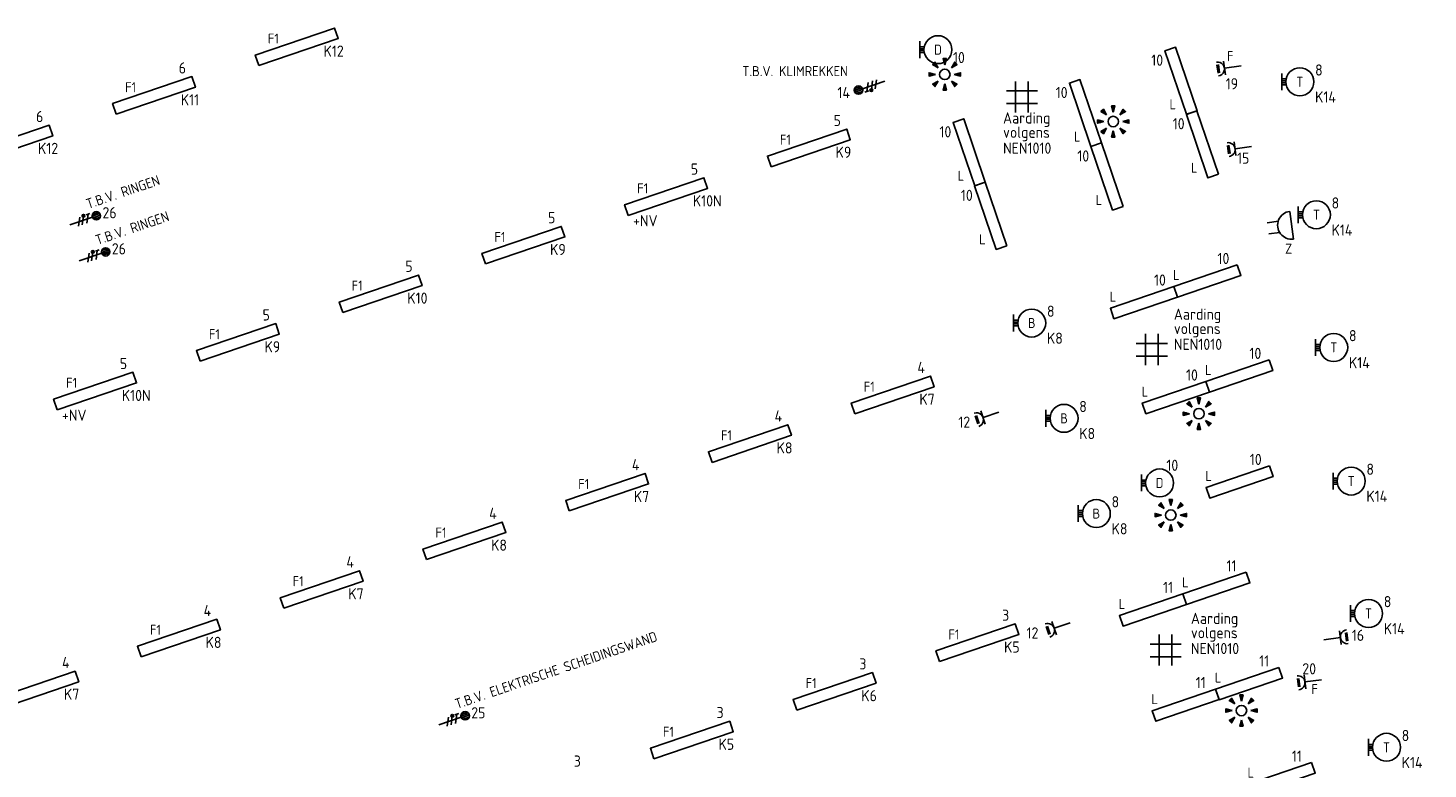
# Model space of a CAD drawing. Header units: millimetres. Extents: x 28812 to 120869, y 26747 to 104834.
# Tile 34 of 36: x 75397 to 100462, y 77142 to 90399. Entities that reach past the tile are written whole.
import ezdxf
from ezdxf.enums import TextEntityAlignment as Align

# ---------------------------------------------------------------- set-up
doc = ezdxf.new("R2010")
doc.units = ezdxf.units.MM
doc.header["$LTSCALE"] = 100
for name, color, linetype in [('EB63101-_ATTRIB', 2, 'Continuous'), ('EB63103-_ATTRIB', 2, 'Continuous'), ('EB63104-_ATTRIB', 2, 'Continuous'), ('EB6411--_ATTRIB', 2, 'Continuous'), ('EL62203-_KRACHT-WCD230', 3, 'Continuous'), ('EL62204-_KRACHT-ASP230', 3, 'Continuous'), ('EL62209-_KRACHT-ASP400', 3, 'Continuous'), ('EL63101-_LICHT-ARM', 3, 'Continuous'), ('EL63103-_LICHT-WCD230V', 3, 'Continuous'), ('EL6411--_DEURBEL', 3, 'Continuous')]:
    doc.layers.add(name, color=color, linetype=linetype)
doc.styles.add('NORATT', font='iso.shx')
doc.styles.add('NORDIM', font='isocp.shx')

# ---------------------------------------------------------------- blocks, each defined once
blk = doc.blocks.new('ES3W1L')
for p, q in [((1.25, 0), (-1.25, 0)), ((-0.75, 1.25), (0.75, 1.25)), ((-0.75, 1), (0.75, 1)), ((0, 0), (0, -3))]:
    blk.add_line(p, q)
blk.add_arc((0, 1.25), 1.25, 180, 0)
at = {"style": 'NORATT'}
for tag, flags, p in [('VERMOGEN', 9, (-2.5, 3)), ('GROEP', 8, (0, 3)), ('SCHAK', 8, (2.5, 3)), ('TAL', 8, (2.5, 3)), ('GELIJK', 9, (5, 3)), ('KAST', 9, (7, 3))]:
    blk.add_attdef(tag, text='', height=1.8, rotation=90, dxfattribs=dict(at, flags=flags)).set_placement(p, align=Align.MIDDLE_CENTER)
at = {"style": 'NORATT', "flags": 8}
blk.add_attdef('DOEL', text='', height=1.8, rotation=90, dxfattribs=at).set_placement((-2.5, 3), align=Align.MIDDLE_LEFT)
at = {"style": 'NORATT', "flags": 9}
blk.add_attdef('M_CODE', text='', height=1.8, dxfattribs=at).set_placement((0, 0), align=Align.MIDDLE_CENTER)
blk = doc.blocks.new('ES3G10')
for p, q in [((-3.25, -1.5), (-3.25, 1.5)), ((-3.25, 0.52), (-2.44, 0.52)), ((-3.25, 0.17), (-2.49, 0.17)), ((-3.25, -0.17), (-2.49, -0.17)), ((-3.25, -0.52), (-2.44, -0.52))]:
    blk.add_line(p, q)
blk.add_circle((0, 0), 2.5)
at = {"style": 'NORATT', "flags": 9}
blk.add_attdef('GELIJK', text='', height=1.8, dxfattribs=at).set_placement((3.5, 5), align=Align.MIDDLE_CENTER)
at = {"color": 6, "style": 'NORATT'}
for tag, flags, p in [('SCHAK', 8, (3.5, 2.75)), ('A_CODE', 8, (0, 0)), ('GROEP', 8, (-3.5, -2.75)), ('KAST', 9, (3.5, -2.75))]:
    blk.add_attdef(tag, text='', height=1.8, dxfattribs=dict(at, flags=flags)).set_placement(p, align=Align.MIDDLE)
blk = doc.blocks.new('EJ3P31')
at = {"color": 0}
blk.add_lwpolyline([(-7.5, -1), (-7.5, 1), (7.5, 1), (7.5, -1)], close=True, dxfattribs=at)
at = {"style": 'NORATT', "flags": 9}
blk.add_attdef('GELIJK', text='', height=1.8, dxfattribs=at).set_placement((3.5, 5), align=Align.MIDDLE_CENTER)
at = {"color": 0, "style": 'NORATT'}
for tag, flags, p in [('A_CODE', 8, (-3.5, 2.75)), ('SCHAK', 8, (3.5, 2.75)), ('GROEP', 8, (-3.5, -2.75)), ('KAST', 9, (3.5, -2.75))]:
    blk.add_attdef(tag, text='', height=1.8, dxfattribs=dict(at, flags=flags)).set_placement(p, align=Align.MIDDLE)
blk = doc.blocks.new('ES652141')
for p, q in [((-0.2, 3.75), (-0.2, 3)), ((0, 3.75), (0, 2.25)), ((0.2, 3.75), (0.2, 3)), ((-3.75, 0.2), (-3, 0.2)), ((-3.75, 0), (-2.25, 0)), ((-2.79, 2.51), (-2.26, 1.98)), ((-2.65, 2.65), (-1.59, 1.59)), ((-2.51, 2.79), (-1.98, 2.26)), ((2.65, 2.65), (1.59, 1.59)), ((2.51, 2.79), (1.98, 2.26)), ((3.75, 0), (2.25, 0)), ((2.79, 2.51), (2.26, 1.98)), ((3.75, 0.2), (3, 0.2)), ((-3.75, -0.2), (-3, -0.2)), ((-2.79, -2.51), (-2.26, -1.98)), ((-2.65, -2.65), (-1.59, -1.59)), ((-2.51, -2.79), (-1.98, -2.26)), ((-0.2, -3.75), (-0.2, -3)), ((0, -3.75), (0, -2.25)), ((0.2, -3.75), (0.2, -3)), ((2.65, -2.65), (1.59, -1.59)), ((2.51, -2.79), (1.98, -2.26)), ((2.79, -2.51), (2.26, -1.98)), ((3.75, -0.2), (3, -0.2))]:
    blk.add_line(p, q)
for points in [[(0, 2.25), (0.4, 3.75), (-0.4, 3.75)], [(-2.25, 0), (-3.75, 0.4), (-3.75, -0.4)], [(-1.59, 1.59), (-2.37, 2.93), (-2.93, 2.37)], [(1.59, 1.59), (2.93, 2.37), (2.37, 2.93)], [(2.25, 0), (3.75, -0.4), (3.75, 0.4)], [(-1.59, -1.59), (-2.93, -2.37), (-2.37, -2.93)], [(0, -2.25), (-0.4, -3.75), (0.4, -3.75)], [(1.59, -1.59), (2.37, -2.93), (2.93, -2.37)]]:
    blk.add_lwpolyline(points, close=True)
blk.add_circle((0, 0), 1.25)
at = {"style": 'NORATT'}
blk.add_attdef('NUMMER', text='', height=1.8, dxfattribs=at).set_placement((0, 5), align=Align.MIDDLE)
for tag, flags, p in [('PANEEL', 9, (0, 3)), ('CODE', 9, (1, 3.5)), ('GRP', 8, (0, -5)), ('RUIMTE', 9, (0, -7.5))]:
    blk.add_attdef(tag, text='', height=1.8, dxfattribs=dict(at, flags=flags)).set_placement(p, align=Align.MIDDLE_LEFT)
at = {"style": 'NORATT', "flags": 8}
blk.add_attdef('M_CODE', text='', height=1.8, dxfattribs=at).set_placement((0, 0), align=Align.MIDDLE_CENTER)
blk = doc.blocks.new('EJ3P21')
at = {"color": 0}
blk.add_lwpolyline([(-6, -1), (-6, 1), (6, 1), (6, -1)], close=True, dxfattribs=at)
at = {"style": 'NORATT'}
for tag, height, flags, p in [('GROEPI', 1.8, 9, (0, 9.5)), ('CODE', 3.5, 8, (0, 4.5)), ('GELIJK', 1.8, 9, (3.5, 5)), ('M_CODE', 1.8, 9, (0, 0)), ('VERMOGEN', 1.8, 9, (0, -5.5)), ('DOEL', 1.8, 9, (0, -7.5)), ('VERMOGENI', 1.8, 9, (0, -9.5)), ('DOELI', 1.8, 9, (0, -11.5))]:
    blk.add_attdef(tag, text='', height=height, dxfattribs=dict(at, flags=flags)).set_placement(p, align=Align.MIDDLE_CENTER)
at = {"style": 'NORATT', "flags": 9}
for tag in ['GELIJKI', 'TAL']:
    blk.add_attdef(tag, text='', height=1.8, rotation=90, dxfattribs=at).set_placement((5, 2.75), align=Align.MIDDLE_CENTER)
at = {"style": 'NORATT'}
for tag, flags, p in [('SCHAK', 8, (3.5, 2.8)), ('A_CODE', 8, (0, 0)), ('GROEP', 8, (-3.5, -2.8)), ('KAST', 9, (3.5, -2.8))]:
    blk.add_attdef(tag, text='', height=1.8, dxfattribs=dict(at, flags=flags)).set_placement(p, align=Align.MIDDLE)
blk = doc.blocks.new('ES3X5')
at = {"color": 0}
for p, q in [((-0.45, 1.4), (-0.45, 2.6)), ((-0.15, 1.27), (-0.15, 2.73)), ((0.15, 1.27), (0.15, 2.73)), ((0.45, 1.4), (0.45, 2.6)), ((0, 1.25), (0, -3))]:
    blk.add_line(p, q, dxfattribs=at)
at = {"color": 1}
for p, q in [((-0.88, -0.38), (-0.88, 0.01)), ((-0.78, -0.42), (-0.78, 0.06)), ((-0.73, 1.04), (-0.73, 0.3)), ((-0.73, 0.67), (0.73, -0.07)), ((-0.69, -0.42), (-0.69, 0.06)), ((-0.59, -0.38), (-0.59, 0.01)), ((-0.73, -0.18), (0.73, -0.92)), ((-0.73, -0.88), (0.73, -1.62))]:
    blk.add_line(p, q, dxfattribs=at)
at = {"color": 0}
blk.add_circle((0, 2), 0.75, dxfattribs=at)
at = {"color": 1}
blk.add_circle((-0.73, -0.18), 0.245, dxfattribs=at)
at = {"style": 'NORATT'}
for tag, flags, p in [('VERMOGEN', 9, (-2.5, 4.5)), ('GROEP', 8, (0, 4.5)), ('SCHAK', 8, (2.5, 4.5)), ('KAST', 9, (7, 4.5)), ('DOEL', 8, (-2.5, 1))]:
    blk.add_attdef(tag, text='', height=1.8, rotation=90, dxfattribs=dict(at, flags=flags)).set_placement(p, align=Align.MIDDLE_LEFT)
for tag, flags, p in [('GELIJK', 9, (5, 4.5)), ('TAL', 8, (2.5, 4.5))]:
    blk.add_attdef(tag, text='', height=1.8, rotation=90, dxfattribs=dict(at, flags=flags)).set_placement(p, align=Align.MIDDLE_CENTER)
at = {"style": 'NORATT', "flags": 9}
blk.add_attdef('M_CODE', text='', height=1.8, dxfattribs=at).set_placement((0, 0), align=Align.MIDDLE_CENTER)
blk = doc.blocks.new('ES081010')
at = {"color": 0}
for p, q in [((-1, 0), (-1, -2)), ((1, -2), (1, 0))]:
    blk.add_line(p, q, dxfattribs=at)
blk.add_lwpolyline([(-2.5, 2.25), (2.5, 2.25, -1)], format="xyb", close=True, dxfattribs=at)
at = {"color": 0, "style": 'NORATT', "flags": 8}
for tag, p in [('NUMMER', (0, 6.75)), ('SCHAK', (0, 4))]:
    blk.add_attdef(tag, text='', height=1.8, dxfattribs=at).set_placement(p, align=Align.MIDDLE)
at = {"style": 'NORATT'}
for tag, flags, p in [('PANEEL', 9, (0, 3)), ('CODE', 9, (1, 3.5)), ('GRP', 8, (0, -5)), ('RUIMTE', 9, (0, -7.5))]:
    blk.add_attdef(tag, text='', height=1.8, dxfattribs=dict(at, flags=flags)).set_placement(p, align=Align.MIDDLE_LEFT)
at = {"style": 'NORATT', "flags": 8}
blk.add_attdef('M_CODE', text='', height=1.8, dxfattribs=at).set_placement((0, 0), align=Align.MIDDLE_CENTER)

msp = doc.modelspace()

# ---------------------------------------------------------------- linework, layer by layer
at = {"layer": 'EL62204-_KRACHT-ASP230'}
for points in [[(93470, 89273), (92913, 89273)], [(93078, 89445), (93078, 88888)], [(93305, 89445), (93305, 88888)], [(93470, 89046), (92913, 89046)]]:
    msp.add_lwpolyline(points, dxfattribs=at)
for points, elevation in [([(95796, 84753), (95239, 84753)], -16800), ([(95404, 84925), (95404, 84368)], -16800), ([(95631, 84925), (95631, 84368)], -16800), ([(95796, 84526), (95239, 84526)], -16800), ([(95651, 79548), (95651, 78991)], 16800), ([(95878, 79548), (95878, 78991)], 16800), ([(96043, 79377), (95486, 79377)], 16800), ([(96043, 79150), (95486, 79150)], 16800)]:
    msp.add_lwpolyline(points, dxfattribs=dict(at, elevation=elevation))

# ---------------------------------------------------------------- block references
at = {"layer": 'EL62209-_KRACHT-ASP400'}
ref = msp.add_blockref('ES3X5', (90455, 89353), dxfattribs=dict(at, xscale=99.99999999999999, yscale=99.99999999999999, zscale=99.99999999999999, rotation=108.7506711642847))
ref.add_attrib('DOEL', 'T.B.V. KLIMREKKEN', dxfattribs={"layer": 'EB63104-_ATTRIB', "color": 1, "height": 180, "style": 'NORATT', "flags": 8}).set_placement((88186, 89628), align=Align.MIDDLE_LEFT)
ref = msp.add_blockref('ES3X5', (76431, 86977), dxfattribs=dict(at, xscale=100, yscale=100, zscale=100, rotation=288.7506711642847))
ref.add_attrib('DOEL', 'T.B.V. RINGEN', dxfattribs={"layer": 'EB63104-_ATTRIB', "color": 1, "height": 180, "rotation": -341.2493, "style": 'NORATT', "flags": 8}).set_placement((76446, 87245), align=Align.MIDDLE_LEFT)
ref = msp.add_blockref('ES3X5', (76598, 86330), dxfattribs=dict(at, xscale=100, yscale=100, zscale=100, rotation=288.7506711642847))
ref.add_attrib('DOEL', 'T.B.V. RINGEN', dxfattribs={"layer": 'EB63104-_ATTRIB', "color": 1, "height": 180, "rotation": -341.2493, "style": 'NORATT', "flags": 8}).set_placement((76612, 86599), align=Align.MIDDLE_LEFT)
ref = msp.add_blockref('ES3X5', (83034, 78030, 6000), dxfattribs=dict(at, xscale=100, yscale=100, zscale=100, rotation=288.7506711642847))
ref.add_attrib('DOEL', 'T.B.V. ELEKTRISCHE SCHEIDINGSWAND', dxfattribs={"layer": 'EB63104-_ATTRIB', "color": 1, "height": 180, "rotation": -341.2493, "style": 'NORATT', "flags": 8}).set_placement((83048, 78299, 6000), align=Align.MIDDLE_LEFT)
at = {"layer": 'EL63101-_LICHT-ARM'}
ref = msp.add_blockref('EJ3P31', (80209, 90063, 2600), dxfattribs=dict(at, xscale=100.0000000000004, yscale=100.0000000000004, zscale=100.0000000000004, rotation=18.80000000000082))
ref.add_attrib('A_CODE', 'F1', dxfattribs={"layer": 'EB63101-_ATTRIB', "color": 1, "height": 180, "style": 'NORATT', "flags": 8}).set_placement((79789, 90211, 2600), align=Align.MIDDLE)
ref = msp.add_blockref('ES3G10', (91688, 90012, 19400), dxfattribs=dict(at, xscale=100, yscale=100, zscale=100))
ref.add_attrib('A_CODE', 'D', dxfattribs={"layer": 'EB63101-_ATTRIB', "color": 1, "height": 180, "style": 'NORATT', "flags": 8}).set_placement((91688, 90012, 19400), align=Align.MIDDLE)
ref = msp.add_blockref('EJ3P21', (96040, 89456, 16800), dxfattribs=dict(at, xscale=99.99999999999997, yscale=99.99999999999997, zscale=99.99999999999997, rotation=108.8000000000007))
ref.add_attrib('A_CODE', 'L', dxfattribs={"layer": 'EB63101-_ATTRIB', "color": 1, "height": 180, "style": 'NORATT', "flags": 8}).set_placement((95893, 89036, 16800), align=Align.MIDDLE)
at = {"layer": 'EL63101-_LICHT-ARM', "xscale": 75, "yscale": 75, "zscale": 75}
for p in [(91811, 89570, -16800), (94827, 88726), (96361, 83499, -16800), (95857, 81685), (97122, 78187)]:
    msp.add_blockref('ES652141', p, dxfattribs=at)
at = {"layer": 'EL63101-_LICHT-ARM'}
ref = msp.add_blockref('EJ3P31', (77653, 89193, 2600), dxfattribs=dict(at, xscale=100.0000000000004, yscale=100.0000000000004, zscale=100.0000000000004, rotation=18.80000000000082))
ref.add_attrib('A_CODE', 'F1', dxfattribs={"layer": 'EB63101-_ATTRIB', "color": 1, "height": 180, "style": 'NORATT', "flags": 8}).set_placement((77234, 89340, 2600), align=Align.MIDDLE)
ref = msp.add_blockref('ES3G10', (98167, 89437, 2400), dxfattribs=dict(at, xscale=100, yscale=100, zscale=100))
ref.add_attrib('A_CODE', 'T', dxfattribs={"layer": 'EB63101-_ATTRIB', "color": 1, "height": 180, "style": 'NORATT', "flags": 8}).set_placement((98167, 89437, 2400), align=Align.MIDDLE)
ref = msp.add_blockref('EJ3P21', (94329, 88878, 16800), dxfattribs=dict(at, xscale=99.99999999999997, yscale=99.99999999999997, zscale=99.99999999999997, rotation=108.8000000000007))
ref.add_attrib('A_CODE', 'L', dxfattribs={"layer": 'EB63101-_ATTRIB', "color": 1, "height": 180, "style": 'NORATT', "flags": 8}).set_placement((94182, 88458, 16800), align=Align.MIDDLE)
ref = msp.add_blockref('EJ3P21', (92248, 88176, 16800), dxfattribs=dict(at, xscale=99.99999999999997, yscale=99.99999999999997, zscale=99.99999999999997, rotation=108.8000000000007))
ref.add_attrib('A_CODE', 'L', dxfattribs={"layer": 'EB63101-_ATTRIB', "color": 1, "height": 180, "style": 'NORATT', "flags": 8}).set_placement((92100, 87756, 16800), align=Align.MIDDLE)
ref = msp.add_blockref('EJ3P21', (96424, 88319, 16800), dxfattribs=dict(at, xscale=99.99999999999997, yscale=99.99999999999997, zscale=99.99999999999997, rotation=108.8000000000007))
ref.add_attrib('A_CODE', 'L', dxfattribs={"layer": 'EB63101-_ATTRIB', "color": 1, "height": 180, "style": 'NORATT', "flags": 8}).set_placement((96277, 87899, 16800), align=Align.MIDDLE)
ref = msp.add_blockref('EJ3P31', (75098, 88323, 2600), dxfattribs=dict(at, xscale=100.0000000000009, yscale=100.0000000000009, zscale=100.0000000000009, rotation=18.80000000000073))
ref.add_attrib('A_CODE', 'F1', dxfattribs={"layer": 'EB63101-_ATTRIB', "color": 1, "height": 180, "style": 'NORATT', "flags": 8}).set_placement((74678, 88470, 2600), align=Align.MIDDLE)
ref = msp.add_blockref('EJ3P31', (89377, 88254, 2600), dxfattribs=dict(at, xscale=100.0000000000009, yscale=100.0000000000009, zscale=100.0000000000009, rotation=18.80000000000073))
ref.add_attrib('A_CODE', 'F1', dxfattribs={"layer": 'EB63101-_ATTRIB', "color": 1, "height": 180, "style": 'NORATT', "flags": 8}).set_placement((88957, 88402, 2600), align=Align.MIDDLE)
ref = msp.add_blockref('EJ3P21', (94716, 87742, 16800), dxfattribs=dict(at, xscale=99.99999999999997, yscale=99.99999999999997, zscale=99.99999999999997, rotation=108.8000000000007))
ref.add_attrib('A_CODE', 'L', dxfattribs={"layer": 'EB63101-_ATTRIB', "color": 1, "height": 180, "style": 'NORATT', "flags": 8}).set_placement((94569, 87322, 16800), align=Align.MIDDLE)
ref = msp.add_blockref('EJ3P31', (86821, 87384, 2600), dxfattribs=dict(at, xscale=100.0000000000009, yscale=100.0000000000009, zscale=100.0000000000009, rotation=18.80000000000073))
ref.add_attrib('A_CODE', 'F1', dxfattribs={"layer": 'EB63101-_ATTRIB', "color": 1, "height": 180, "style": 'NORATT', "flags": 8}).set_placement((86402, 87531, 2600), align=Align.MIDDLE)
ref = msp.add_blockref('EJ3P21', (92632, 87039, 16800), dxfattribs=dict(at, xscale=99.99999999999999, yscale=99.99999999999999, zscale=99.99999999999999, rotation=108.8000000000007))
ref.add_attrib('A_CODE', 'L', dxfattribs={"layer": 'EB63101-_ATTRIB', "color": 1, "height": 180, "style": 'NORATT', "flags": 8}).set_placement((92484, 86619, 16800), align=Align.MIDDLE)
ref = msp.add_blockref('ES3G10', (98464, 87058, 2400), dxfattribs=dict(at, xscale=100, yscale=100, zscale=100))
ref.add_attrib('A_CODE', 'T', dxfattribs={"layer": 'EB63101-_ATTRIB', "color": 1, "height": 180, "style": 'NORATT', "flags": 8}).set_placement((98464, 87058, 2400), align=Align.MIDDLE)
ref = msp.add_blockref('EJ3P31', (84266, 86514, 2600), dxfattribs=dict(at, xscale=100.0000000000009, yscale=100.0000000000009, zscale=100.0000000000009, rotation=18.80000000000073))
ref.add_attrib('A_CODE', 'F1', dxfattribs={"layer": 'EB63101-_ATTRIB', "color": 1, "height": 180, "style": 'NORATT', "flags": 8}).set_placement((83846, 86661, 2600), align=Align.MIDDLE)
ref = msp.add_blockref('EJ3P31', (81710, 85644, 2600), dxfattribs=dict(at, xscale=100.0000000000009, yscale=100.0000000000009, zscale=100.0000000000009, rotation=18.80000000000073))
ref.add_attrib('A_CODE', 'F1', dxfattribs={"layer": 'EB63101-_ATTRIB', "color": 1, "height": 180, "style": 'NORATT', "flags": 8}).set_placement((81290, 85791, 2600), align=Align.MIDDLE)
ref = msp.add_blockref('EJ3P21', (96511, 85872, 16800), dxfattribs=dict(at, xscale=99.99999999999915, yscale=99.99999999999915, zscale=99.99999999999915, rotation=198.8000000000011))
ref.add_attrib('A_CODE', 'L', dxfattribs={"layer": 'EB63101-_ATTRIB', "color": 1, "height": 180, "style": 'NORATT', "flags": 8}).set_placement((95956, 85980, 16800), align=Align.MIDDLE)
ref = msp.add_blockref('EJ3P21', (95375, 85485, 16800), dxfattribs=dict(at, xscale=99.99999999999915, yscale=99.99999999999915, zscale=99.99999999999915, rotation=198.8000000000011))
ref.add_attrib('A_CODE', 'L', dxfattribs={"layer": 'EB63101-_ATTRIB', "color": 1, "height": 180, "style": 'NORATT', "flags": 8}).set_placement((94821, 85593, 16800), align=Align.MIDDLE)
ref = msp.add_blockref('ES3G10', (93367, 85121, 16800), dxfattribs=dict(at, xscale=100, yscale=100, zscale=100))
ref.add_attrib('A_CODE', 'B', dxfattribs={"layer": 'EB63101-_ATTRIB', "color": 1, "height": 180, "style": 'NORATT', "flags": 8}).set_placement((93367, 85121, 16800), align=Align.MIDDLE)
ref = msp.add_blockref('EJ3P31', (79154, 84774, 2600), dxfattribs=dict(at, xscale=100.0000000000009, yscale=100.0000000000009, zscale=100.0000000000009, rotation=18.80000000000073))
ref.add_attrib('A_CODE', 'F1', dxfattribs={"layer": 'EB63101-_ATTRIB', "color": 1, "height": 180, "style": 'NORATT', "flags": 8}).set_placement((78734, 84921, 2600), align=Align.MIDDLE)
ref = msp.add_blockref('ES3G10', (98774, 84684, 2400), dxfattribs=dict(at, xscale=100, yscale=100, zscale=100))
ref.add_attrib('A_CODE', 'T', dxfattribs={"layer": 'EB63101-_ATTRIB', "color": 1, "height": 180, "style": 'NORATT', "flags": 8}).set_placement((98774, 84684, 2400), align=Align.MIDDLE)
ref = msp.add_blockref('EJ3P31', (76598, 83903, 2600), dxfattribs=dict(at, xscale=99.99999999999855, yscale=99.99999999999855, zscale=99.99999999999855, rotation=18.79999999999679))
ref.add_attrib('A_CODE', 'F1', dxfattribs={"layer": 'EB63101-_ATTRIB', "color": 1, "height": 180, "style": 'NORATT', "flags": 8}).set_placement((76178, 84051, 2600), align=Align.MIDDLE)
ref = msp.add_blockref('EJ3P21', (97083, 84173, 16800), dxfattribs=dict(at, xscale=99.99999999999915, yscale=99.99999999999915, zscale=99.99999999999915, rotation=198.8000000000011))
ref.add_attrib('A_CODE', 'L', dxfattribs={"layer": 'EB63101-_ATTRIB', "color": 1, "height": 180, "style": 'NORATT', "flags": 8}).set_placement((96529, 84281, 16800), align=Align.MIDDLE)
ref = msp.add_blockref('EJ3P31', (90878, 83835, 2600), dxfattribs=dict(at, xscale=100.0000000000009, yscale=100.0000000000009, zscale=100.0000000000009, rotation=18.80000000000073))
ref.add_attrib('A_CODE', 'F1', dxfattribs={"layer": 'EB63101-_ATTRIB', "color": 1, "height": 180, "style": 'NORATT', "flags": 8}).set_placement((90458, 83982, 2600), align=Align.MIDDLE)
ref = msp.add_blockref('EJ3P21', (95947, 83786, 16800), dxfattribs=dict(at, xscale=99.99999999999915, yscale=99.99999999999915, zscale=99.99999999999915, rotation=198.8000000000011))
ref.add_attrib('A_CODE', 'L', dxfattribs={"layer": 'EB63101-_ATTRIB', "color": 1, "height": 180, "style": 'NORATT', "flags": 8}).set_placement((95393, 83895, 16800), align=Align.MIDDLE)
ref = msp.add_blockref('ES3G10', (93946, 83416, 16800), dxfattribs=dict(at, xscale=100, yscale=100, zscale=100))
ref.add_attrib('A_CODE', 'B', dxfattribs={"layer": 'EB63101-_ATTRIB', "color": 1, "height": 180, "style": 'NORATT', "flags": 8}).set_placement((93946, 83416, 16800), align=Align.MIDDLE)
ref = msp.add_blockref('EJ3P31', (88322, 82965, 2600), dxfattribs=dict(at, xscale=100.0000000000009, yscale=100.0000000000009, zscale=100.0000000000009, rotation=18.80000000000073))
ref.add_attrib('A_CODE', 'F1', dxfattribs={"layer": 'EB63101-_ATTRIB', "color": 1, "height": 180, "style": 'NORATT', "flags": 8}).set_placement((87902, 83112, 2600), align=Align.MIDDLE)
ref = msp.add_blockref('ES3G10', (95656, 82260, 33600), dxfattribs=dict(at, xscale=100, yscale=100, zscale=100))
ref.add_attrib('A_CODE', 'D', dxfattribs={"layer": 'EB63101-_ATTRIB', "color": 1, "height": 180, "style": 'NORATT', "flags": 8}).set_placement((95656, 82260, 33600), align=Align.MIDDLE)
ref = msp.add_blockref('EJ3P21', (97089, 82276, 16800), dxfattribs=dict(at, xscale=99.99999999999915, yscale=99.99999999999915, zscale=99.99999999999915, rotation=198.8000000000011))
ref.add_attrib('A_CODE', 'L', dxfattribs={"layer": 'EB63101-_ATTRIB', "color": 1, "height": 180, "style": 'NORATT', "flags": 8}).set_placement((96535, 82384, 16800), align=Align.MIDDLE)
ref = msp.add_blockref('ES3G10', (99086, 82293, 2400), dxfattribs=dict(at, xscale=100, yscale=100, zscale=100))
ref.add_attrib('A_CODE', 'T', dxfattribs={"layer": 'EB63101-_ATTRIB', "color": 1, "height": 180, "style": 'NORATT', "flags": 8}).set_placement((99086, 82293, 2400), align=Align.MIDDLE)
ref = msp.add_blockref('EJ3P31', (85766, 82095, 2600), dxfattribs=dict(at, xscale=100.0000000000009, yscale=100.0000000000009, zscale=100.0000000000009, rotation=18.80000000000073))
ref.add_attrib('A_CODE', 'F1', dxfattribs={"layer": 'EB63101-_ATTRIB', "color": 1, "height": 180, "style": 'NORATT', "flags": 8}).set_placement((85346, 82242, 2600), align=Align.MIDDLE)
ref = msp.add_blockref('ES3G10', (94524, 81712, 16800), dxfattribs=dict(at, xscale=100, yscale=100, zscale=100))
ref.add_attrib('A_CODE', 'B', dxfattribs={"layer": 'EB63101-_ATTRIB', "color": 1, "height": 180, "style": 'NORATT', "flags": 8}).set_placement((94524, 81712, 16800), align=Align.MIDDLE)
ref = msp.add_blockref('EJ3P31', (83210, 81224, 2600), dxfattribs=dict(at, xscale=100.0000000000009, yscale=100.0000000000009, zscale=100.0000000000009, rotation=18.80000000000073))
ref.add_attrib('A_CODE', 'F1', dxfattribs={"layer": 'EB63101-_ATTRIB', "color": 1, "height": 180, "style": 'NORATT', "flags": 8}).set_placement((82790, 81372, 2600), align=Align.MIDDLE)
ref = msp.add_blockref('EJ3P31', (80654, 80354, 2600), dxfattribs=dict(at, xscale=99.99999999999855, yscale=99.99999999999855, zscale=99.99999999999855, rotation=18.79999999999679))
ref.add_attrib('A_CODE', 'F1', dxfattribs={"layer": 'EB63101-_ATTRIB', "color": 1, "height": 180, "style": 'NORATT', "flags": 8}).set_placement((80234, 80502, 2600), align=Align.MIDDLE)
ref = msp.add_blockref('EJ3P21', (96673, 80373, 16800), dxfattribs=dict(at, xscale=99.99999999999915, yscale=99.99999999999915, zscale=99.99999999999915, rotation=198.8000000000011))
ref.add_attrib('A_CODE', 'L', dxfattribs={"layer": 'EB63101-_ATTRIB', "color": 1, "height": 180, "style": 'NORATT', "flags": 8}).set_placement((96119, 80481, 16800), align=Align.MIDDLE)
ref = msp.add_blockref('EJ3P21', (95537, 79986, 16800), dxfattribs=dict(at, xscale=99.99999999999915, yscale=99.99999999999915, zscale=99.99999999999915, rotation=198.8000000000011))
ref.add_attrib('A_CODE', 'L', dxfattribs={"layer": 'EB63101-_ATTRIB', "color": 1, "height": 180, "style": 'NORATT', "flags": 8}).set_placement((94983, 80094, 16800), align=Align.MIDDLE)
ref = msp.add_blockref('ES3G10', (99397, 79924, 2400), dxfattribs=dict(at, xscale=100, yscale=100, zscale=100))
ref.add_attrib('A_CODE', 'T', dxfattribs={"layer": 'EB63101-_ATTRIB', "color": 1, "height": 180, "style": 'NORATT', "flags": 8}).set_placement((99397, 79924, 2400), align=Align.MIDDLE)
ref = msp.add_blockref('EJ3P31', (78098, 79484, 2600), dxfattribs=dict(at, xscale=99.99999999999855, yscale=99.99999999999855, zscale=99.99999999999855, rotation=18.79999999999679))
ref.add_attrib('A_CODE', 'F1', dxfattribs={"layer": 'EB63101-_ATTRIB', "color": 1, "height": 180, "style": 'NORATT', "flags": 8}).set_placement((77678, 79632, 2600), align=Align.MIDDLE)
ref = msp.add_blockref('EJ3P31', (92394, 79401, 2600), dxfattribs=dict(at, xscale=100.0000000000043, yscale=100.0000000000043, zscale=100.0000000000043, rotation=18.80000000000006))
ref.add_attrib('A_CODE', 'F1', dxfattribs={"layer": 'EB63101-_ATTRIB', "color": 1, "height": 180, "style": 'NORATT', "flags": 8}).set_placement((91974, 79548, 2600), align=Align.MIDDLE)
ref = msp.add_blockref('EJ3P21', (97258, 78670, 16800), dxfattribs=dict(at, xscale=99.99999999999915, yscale=99.99999999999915, zscale=99.99999999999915, rotation=198.8000000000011))
ref.add_attrib('A_CODE', 'L', dxfattribs={"layer": 'EB63101-_ATTRIB', "color": 1, "height": 180, "style": 'NORATT', "flags": 8}).set_placement((96704, 78779, 16800), align=Align.MIDDLE)
ref = msp.add_blockref('EJ3P31', (75563, 78555, 2600), dxfattribs=dict(at, xscale=99.99999999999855, yscale=99.99999999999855, zscale=99.99999999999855, rotation=18.79999999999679))
ref.add_attrib('A_CODE', 'F1', dxfattribs={"layer": 'EB63101-_ATTRIB', "color": 1, "height": 180, "style": 'NORATT', "flags": 8}).set_placement((75144, 78702, 2600), align=Align.MIDDLE)
ref = msp.add_blockref('EJ3P31', (89838, 78531, 2600), dxfattribs=dict(at, xscale=100.0000000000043, yscale=100.0000000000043, zscale=100.0000000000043, rotation=18.80000000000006))
ref.add_attrib('A_CODE', 'F1', dxfattribs={"layer": 'EB63101-_ATTRIB', "color": 1, "height": 180, "style": 'NORATT', "flags": 8}).set_placement((89418, 78678, 2600), align=Align.MIDDLE)
ref = msp.add_blockref('EJ3P21', (96122, 78284, 16800), dxfattribs=dict(at, xscale=99.99999999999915, yscale=99.99999999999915, zscale=99.99999999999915, rotation=198.8000000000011))
ref.add_attrib('A_CODE', 'L', dxfattribs={"layer": 'EB63101-_ATTRIB', "color": 1, "height": 180, "style": 'NORATT', "flags": 8}).set_placement((95568, 78392, 16800), align=Align.MIDDLE)
ref = msp.add_blockref('EJ3P31', (87282, 77661, 2600), dxfattribs=dict(at, xscale=100.0000000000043, yscale=100.0000000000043, zscale=100.0000000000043, rotation=18.80000000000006))
ref.add_attrib('A_CODE', 'F1', dxfattribs={"layer": 'EB63101-_ATTRIB', "color": 1, "height": 180, "style": 'NORATT', "flags": 8}).set_placement((86862, 77808, 2600), align=Align.MIDDLE)
ref = msp.add_blockref('ES3G10', (99719, 77530, 2400), dxfattribs=dict(at, xscale=100, yscale=100, zscale=100))
ref.add_attrib('A_CODE', 'T', dxfattribs={"layer": 'EB63101-_ATTRIB', "color": 1, "height": 180, "style": 'NORATT', "flags": 8}).set_placement((99719, 77530, 2400), align=Align.MIDDLE)
ref = msp.add_blockref('EJ3P21', (97843, 76968, 16800), dxfattribs=dict(at, xscale=99.99999999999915, yscale=99.99999999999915, zscale=99.99999999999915, rotation=198.8000000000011))
ref.add_attrib('A_CODE', 'L', dxfattribs={"layer": 'EB63101-_ATTRIB', "color": 1, "height": 180, "style": 'NORATT', "flags": 8}).set_placement((97289, 77076, 16800), align=Align.MIDDLE)
at = {"layer": 'EL63103-_LICHT-WCD230V'}
ref = msp.add_blockref('ES3W1L', (96817, 89683, 6000), dxfattribs=dict(at, xscale=100, yscale=100, zscale=100, rotation=97.5000000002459))
ref.add_attrib('DOEL', 'F', dxfattribs={"layer": 'EB63103-_ATTRIB', "color": 1, "height": 180, "style": 'NORATT', "flags": 8}).set_placement((96978, 89895, 6000), align=Align.MIDDLE_RIGHT)
for p, xscale, yscale, zscale, rotation in [((97007, 88240, 1050), 100.0000000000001, 100.0000000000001, 100.0000000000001, 97.50000000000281), ((92496, 83429, 1050), 99.99999999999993, 99.99999999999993, 99.99999999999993, 108.750229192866), ((93769, 79660, 1050), 99.99999999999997, 99.99999999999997, 99.99999999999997, 108.7502291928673), ((98893, 79492, 1050), 100.0000000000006, 100.0000000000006, 100.0000000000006, 277.4999999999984)]:
    msp.add_blockref('ES3W1L', p, dxfattribs=dict(at, xscale=xscale, yscale=yscale, zscale=zscale, rotation=rotation))
ref = msp.add_blockref('ES3W1L', (98258, 78701, 6000), dxfattribs=dict(at, xscale=99.99999999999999, yscale=99.99999999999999, zscale=99.99999999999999, rotation=97.4999999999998))
ref.add_attrib('DOEL', 'F', dxfattribs={"layer": 'EB63103-_ATTRIB', "color": 1, "height": 180, "style": 'NORATT', "flags": 8}).set_placement((98490, 78571), align=Align.MIDDLE_RIGHT)
at = {"layer": 'EL6411--_DEURBEL'}
ref = msp.add_blockref('ES081010', (97796, 86842, 16800), dxfattribs=dict(at, xscale=100, yscale=100, zscale=100, rotation=277.4999999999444))
ref.add_attrib('SCHAK', 'Z', dxfattribs={"layer": 'EB6411--_ATTRIB', "color": 1, "height": 180, "style": 'NORATT', "flags": 8}).set_placement((97967, 86451, 16800), align=Align.MIDDLE)

# ---------------------------------------------------------------- texts
at = {"layer": 'EL62203-_KRACHT-WCD230', "color": 7, "style": 'NORDIM'}
for s, p in [('19', (96839, 89302, -16600)), ('15', (97043, 87972, -16600)), ('12', (92053, 83248, -16600)), ('12', (93274, 79476, -16600)), ('16', (99098, 79434, -16600)), ('20', (98212, 78835, -16600))]:
    msp.add_text(s, height=200, dxfattribs=at).set_placement(p)
at = {"layer": 'EL62209-_KRACHT-ASP400', "color": 7, "style": 'NORDIM'}
for s, p in [('14', (89888, 89144, -22600)), ('26', (76730, 86995, -22600)), ('26', (76897, 86349, -22600)), ('25', (83333, 78048, -16600))]:
    msp.add_text(s, height=200, dxfattribs=at).set_placement(p)
at = {"layer": 'EL63101-_LICHT-ARM', "color": 1, "style": 'NORDIM'}
for s, p in [('K12', (80688, 89886)), ('6', (78096, 89585, -2400)), ('10', (91957, 89771, 200)), ('10', (95507, 89724, 5871)), ('8', (98440, 89548)), ('10', (93796, 89146, 5871)), ('K14', (98440, 89065)), ('K11', (78132, 89016)), ('6', (75540, 88715, -2400)), ('5', (89820, 88646, -2400)), ('Aarding', (92854, 88690)), ('10', (95891, 88587, 5871)), ('10', (91714, 88443, 5871)), ('volgens', (92854, 88434)), ('K12', (75576, 88146)), ('K9', (89856, 88077)), ('NEN1010', (92854, 88150)), ('10', (94183, 88010, 5871)), ('5', (87264, 87776, -2400)), ('10', (92098, 87306, 5871)), ('K10N', (87300, 87207)), ('8', (98736, 87169)), ('5', (84708, 86906, -2400)), ('+NV', (86230, 86852)), ('K14', (98736, 86685)), ('K9', (84744, 86337)), ('5', (82152, 86036, -2400)), ('10', (96692, 86177, 5871)), ('10', (95556, 85790, 5871)), ('K10', (82188, 85467)), ('5', (79596, 85166, -2400)), ('8', (93640, 85232, 14400)), ('Aarding', (95912, 85180, -16800)), ('volgens', (95912, 84924, -16800)), ('8', (99047, 84795)), ('K9', (79632, 84596)), ('K8', (93640, 84749, 14400)), ('NEN1010', (95912, 84640, -16800)), ('5', (77041, 84296, -2400)), ('10', (97264, 84478, 5871)), ('K14', (99047, 84312)), ('4', (91320, 84227, -2400)), ('10', (96129, 84091, 5871)), ('K10N', (77076, 83726)), ('K7', (91356, 83658)), ('8', (94218, 83528, 14400)), ('+NV', (76006, 83372)), ('4', (88764, 83357, -2400)), ('K8', (94218, 83044, 14400)), ('K8', (88800, 82787)), ('10', (97271, 82581, 5871)), ('4', (86209, 82487, -2400)), ('10', (95777, 82476, -8329)), ('8', (99359, 82405)), ('K7', (86244, 81917)), ('8', (94797, 81823, 14400)), ('K14', (99359, 81921)), ('4', (83653, 81616, -2400)), ('K8', (94797, 81340, 14400)), ('K8', (83688, 81047)), ('4', (81097, 80746, -2400)), ('11', (96854, 80677, 5871)), ('11', (95718, 80291, 5871)), ('K7', (81132, 80177)), ('8', (99670, 80036)), ('4', (78541, 79876, -2400)), ('3', (92837, 79793, -2400)), ('Aarding', (96217, 79737)), ('K14', (99670, 79552)), ('K8', (78576, 79307)), ('volgens', (96217, 79481)), ('K5', (92872, 79224)), ('NEN1010', (96217, 79197)), ('4', (76006, 78947, -2400)), ('3', (90281, 78923, -2400)), ('11', (97439, 78975, 5871)), ('11', (96303, 78588, 5871)), ('K7', (76041, 78380)), ('K6', (90316, 78354)), ('3', (87725, 78053, -2400)), ('8', (99991, 77641)), ('K5', (87760, 77484)), ('11', (98024, 77273, 5871)), ('3', (85169, 77183, -2400)), ('K14', (99991, 77157))]:
    msp.add_text(s, height=200, dxfattribs=at).set_placement(p)

doc.saveas('drawing.dxf')
